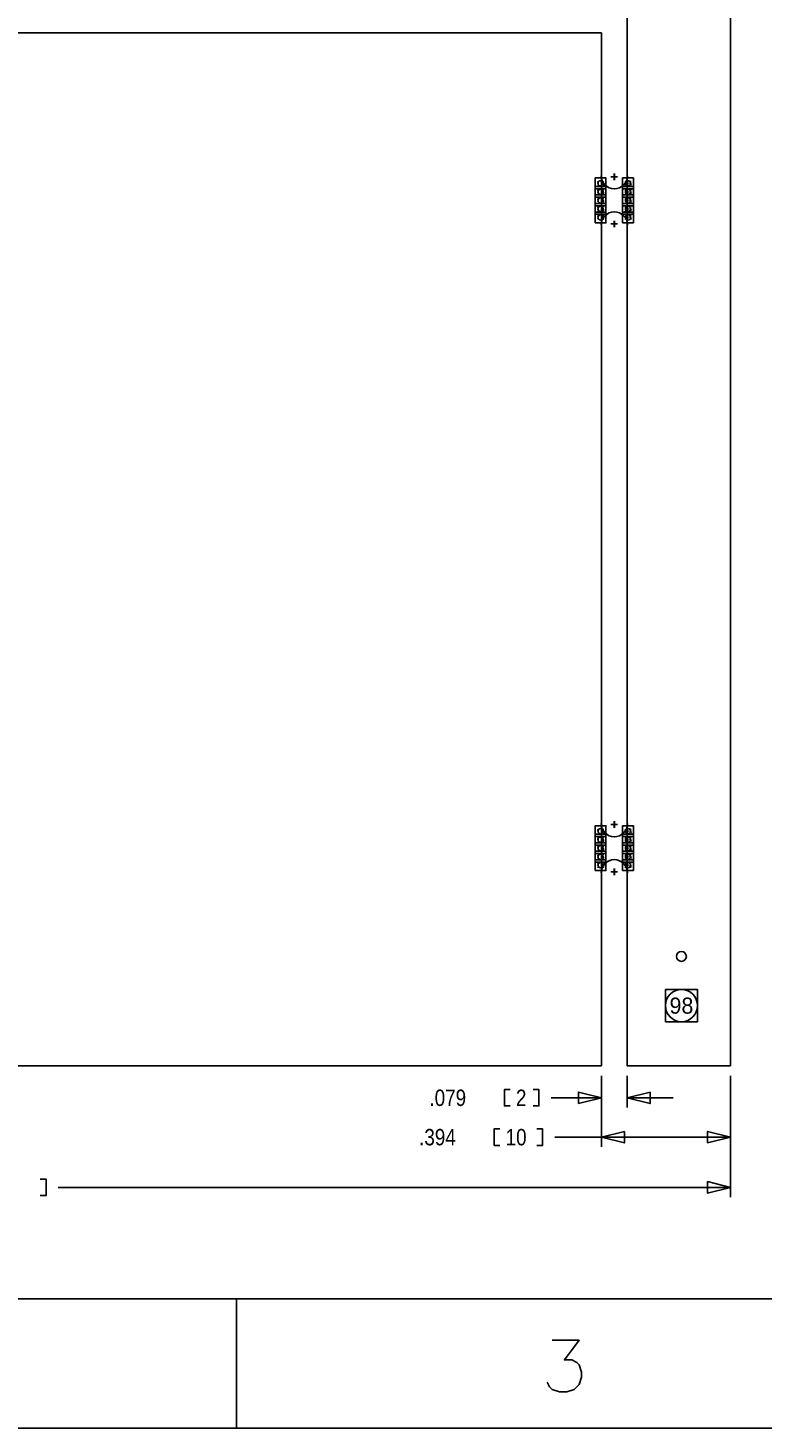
# Model space of a CAD drawing. Extents: x -36 to 384, y -28 to 269.
# Tile 46 of 52: x 58 to 114, y -28 to 80. Entities that reach past the tile are written whole.
import ezdxf
from ezdxf.enums import TextEntityAlignment as Align

# ---------------------------------------------------------------- set-up
doc = ezdxf.new("R2010")
doc.units = 0
for name, color, linetype in [('BG_DIMENSION', 7, 'CONTINUOUS'), ('BG_PANEL', 7, 'CONTINUOUS'), ('BG_TITLE_A3', 7, 'CONTINUOUS'), ('MA_NCLEGEND-1-16', 7, 'CONTINUOUS'), ('PIN_BOTTOM', 7, 'CONTINUOUS'), ('PIN_TOP', 7, 'CONTINUOUS')]:
    doc.layers.add(name, color=color, linetype=linetype)

# ---------------------------------------------------------------- blocks, each defined once
blk = doc.blocks.new('FIGURE_SQUARE')
blk.add_lwpolyline([(-0.5, -0.5), (-0.5, 0.5), (0.5, 0.5), (0.5, -0.5)], close=True)

msp = doc.modelspace()

# ---------------------------------------------------------------- linework, layer by layer
at = {"layer": 'BG_DIMENSION'}
for points in [[(101.999898, -0.762), (101.999898, -3.2258)], [(101.999898, -0.762), (101.999898, -6.2738)], [(103.999081, -0.756768), (103.999081, -3.2258)], [(112.003027, -0.756768), (112.003027, -6.2738)], [(112.003027, -0.756768), (112.003027, -10.16)], [(94.9325, -3.0988), (94.488, -3.0988), (94.488, -1.8288), (94.9325, -1.8288)], [(96.7105, -3.0988), (97.155, -3.0988), (97.155, -1.8288), (96.7105, -1.8288)], [(100.221898, -2.9083), (101.999898, -2.4638), (100.221898, -2.0193), (100.221898, -2.9083)], [(105.777081, -2.0193), (103.999081, -2.4638), (105.777081, -2.9083), (105.777081, -2.0193)], [(98.1075, -2.4638), (101.999898, -2.4638)], [(107.555081, -2.4638), (103.999081, -2.4638)], [(94.1324, -6.1468), (93.6879, -6.1468), (93.6879, -4.8768), (94.1324, -4.8768)], [(97.0026, -6.1468), (97.4471, -6.1468), (97.4471, -4.8768), (97.0026, -4.8768)], [(103.777898, -5.0673), (101.999898, -5.5118), (103.777898, -5.9563), (103.777898, -5.0673)], [(110.225027, -5.9563), (112.003027, -5.5118), (110.225027, -5.0673), (110.225027, -5.9563)], [(98.3996, -5.5118), (101.999898, -5.5118)], [(101.999898, -5.5118), (112.003027, -5.5118)], [(58.5089, -10.033), (58.9534, -10.033), (58.9534, -8.763), (58.5089, -8.763)], [(59.9059, -9.398), (112.003027, -9.398)], [(110.225027, -9.8425), (112.003027, -9.398), (110.225027, -8.9535), (110.225027, -9.8425)]]:
    msp.add_lwpolyline(points, dxfattribs=at)
at = {"layer": 'BG_PANEL'}
for points in [[(112.003027, 0.005232), (112.003027, 161.999828), (103.999081, 161.999828), (103.999081, 0.005232)], [(101.999898, 0), (101.999898, 79.99984), (51.999896, 79.99984), (51.999896, 0)]]:
    msp.add_lwpolyline(points, close=True, dxfattribs=at)
for points in [[(104.013, 68.9356, -1), (101.981, 68.9356)], [(104.019096, 68.9356, -1), (101.987096, 68.9356)], [(101.981, 65.1256, -1), (104.013, 65.1256)], [(101.987096, 65.1256, -1), (104.019096, 65.1256)], [(104.013, 18.7706, -1), (101.981, 18.7706)], [(104.019096, 18.7706, -1), (101.987096, 18.7706)], [(101.981, 14.9606, -1), (104.013, 14.9606)], [(101.987096, 14.9606, -1), (104.019096, 14.9606)]]:
    msp.add_lwpolyline(points, format="xyb", dxfattribs=at)
for points in [[(103.251, 68.8594), (102.743, 68.8594)], [(103.257096, 68.8594), (102.749096, 68.8594)], [(102.997, 68.6054), (102.997, 69.1134)], [(103.003096, 68.6054), (103.003096, 69.1134)], [(102.743, 65.2018), (103.251, 65.2018)], [(102.749096, 65.2018), (103.257096, 65.2018)], [(102.997, 65.4558), (102.997, 64.9478)], [(103.003096, 65.4558), (103.003096, 64.9478)], [(103.251, 18.6944), (102.743, 18.6944)], [(103.257096, 18.6944), (102.749096, 18.6944)], [(102.997, 18.4404), (102.997, 18.9484)], [(103.003096, 18.4404), (103.003096, 18.9484)], [(102.997, 15.2908), (102.997, 14.7828)], [(103.003096, 15.2908), (103.003096, 14.7828)], [(102.743, 15.0368), (103.251, 15.0368)], [(102.749096, 15.0368), (103.257096, 15.0368)]]:
    msp.add_lwpolyline(points, dxfattribs=at)
at = {"layer": 'BG_TITLE_A3'}
msp.add_lwpolyline([(-26.289991, -18.034838), (-26.289991, 258.965141), (373.709895, 258.965141), (373.709895, -18.034838)], close=True, dxfattribs=at)
for points in [[(-26.289991, -18.034838), (373.709895, -18.034838)], [(73.710013, -28.034742), (73.710013, -18.034838)], [(98.179611, -21.236457), (100.274907, -21.236457), (99.131907, -22.760254), (99.703407, -22.760254), (100.084407, -22.950754), (100.274907, -23.141254), (100.465407, -23.712754), (100.465407, -24.093754), (100.274907, -24.664949), (99.893907, -25.045949), (99.322407, -25.236449), (98.750907, -25.236449), (98.179611, -25.045949), (97.989111, -24.855449), (97.798611, -24.474449)], [(383.709901, -28.034742), (-36.289996, -28.034742)]]:
    msp.add_lwpolyline(points, dxfattribs=at)
at = {"layer": 'PIN_BOTTOM'}
for centre, radius in [((101.936296, 68.3514), 0.2032), ((104.0638, 68.3514), 0.2032), ((101.936296, 67.691), 0.2032), ((101.936296, 67.0306), 0.2032), ((104.0638, 67.691), 0.2032), ((104.0638, 67.0306), 0.2032), ((101.936296, 66.3702), 0.2032), ((104.0638, 66.3702), 0.2032), ((101.936296, 65.7098), 0.2032), ((104.0638, 65.7098), 0.2032), ((101.936296, 18.1864), 0.2032), ((101.936296, 17.526), 0.2032), ((104.0638, 18.1864), 0.2032), ((104.0638, 17.526), 0.2032), ((101.936296, 16.8656), 0.2032), ((101.936296, 16.2052), 0.2032), ((104.0638, 16.8656), 0.2032), ((104.0638, 16.2052), 0.2032), ((101.936296, 15.5448), 0.2032), ((104.0638, 15.5448), 0.2032), ((108.204, 8.4836), 0.381), ((108.204, 4.6736), 1.2446)]:
    msp.add_circle(centre, radius, dxfattribs=at)
at = {"layer": 'PIN_TOP'}
for centre, radius in [((101.936296, 68.3514), 0.2032), ((104.0638, 68.3514), 0.2032), ((101.936296, 67.691), 0.2032), ((101.936296, 67.0306), 0.2032), ((104.0638, 67.691), 0.2032), ((104.0638, 67.0306), 0.2032), ((101.936296, 66.3702), 0.2032), ((104.0638, 66.3702), 0.2032), ((101.936296, 65.7098), 0.2032), ((104.0638, 65.7098), 0.2032), ((101.936296, 18.1864), 0.2032), ((101.936296, 17.526), 0.2032), ((104.0638, 18.1864), 0.2032), ((104.0638, 17.526), 0.2032), ((101.936296, 16.8656), 0.2032), ((101.936296, 16.2052), 0.2032), ((104.0638, 16.8656), 0.2032), ((104.0638, 16.2052), 0.2032), ((101.936296, 15.5448), 0.2032), ((104.0638, 15.5448), 0.2032), ((108.204, 4.6736), 1.2446)]:
    msp.add_circle(centre, radius, dxfattribs=at)

# ---------------------------------------------------------------- block references
at = {"layer": 'MA_NCLEGEND-1-16'}
for p, xscale, yscale in [((101.936296, 68.3514), 0.8382, 0.8382), ((104.0638, 68.3514), 0.8382, 0.8382), ((101.936296, 67.691), 0.8382, 0.8382), ((101.936296, 67.0306), 0.8382, 0.8382), ((104.0638, 67.691), 0.8382, 0.8382), ((104.0638, 67.0306), 0.8382, 0.8382), ((101.936296, 66.3702), 0.8382, 0.8382), ((104.0638, 66.3702), 0.8382, 0.8382), ((101.936296, 65.7098), 0.8382, 0.8382), ((104.0638, 65.7098), 0.8382, 0.8382), ((101.936296, 18.1864), 0.8382, 0.8382), ((104.0638, 18.1864), 0.8382, 0.8382), ((101.936296, 17.526), 0.8382, 0.8382), ((104.0638, 17.526), 0.8382, 0.8382), ((101.936296, 16.8656), 0.8382, 0.8382), ((101.936296, 16.2052), 0.8382, 0.8382), ((104.0638, 16.8656), 0.8382, 0.8382), ((104.0638, 16.2052), 0.8382, 0.8382), ((101.936296, 15.5448), 0.8382, 0.8382), ((104.0638, 15.5448), 0.8382, 0.8382), ((108.204, 4.6736), 2.4892, 2.4892)]:
    msp.add_blockref('FIGURE_SQUARE', p, dxfattribs=dict(at, xscale=xscale, yscale=yscale))

# ---------------------------------------------------------------- texts
at = {"layer": 'BG_DIMENSION', "width": 0.86}
for s, p in [('.079', (88.6714, -3.0988)), ('2', (95.377, -3.0988)), ('.394', (87.8713, -6.1468)), ('10', (94.5769, -6.1468))]:
    msp.add_text(s, height=1.27, dxfattribs=at).set_placement(p)
at = {"layer": 'MA_NCLEGEND-1-16'}
for s, height, p in [('16', 0.4191, (101.936296, 68.3514)), ('16', 0.4191, (104.0638, 68.3514)), ('16', 0.4191, (101.936296, 67.691)), ('16', 0.4191, (101.936296, 67.0306)), ('16', 0.4191, (104.0638, 67.691)), ('16', 0.4191, (104.0638, 67.0306)), ('16', 0.4191, (101.936296, 66.3702)), ('16', 0.4191, (104.0638, 66.3702)), ('16', 0.4191, (101.936296, 65.7098)), ('16', 0.4191, (104.0638, 65.7098)), ('16', 0.4191, (101.936296, 18.1864)), ('16', 0.4191, (101.936296, 17.526)), ('16', 0.4191, (104.0638, 18.1864)), ('16', 0.4191, (104.0638, 17.526)), ('16', 0.4191, (101.936296, 16.8656)), ('16', 0.4191, (101.936296, 16.2052)), ('16', 0.4191, (104.0638, 16.8656)), ('16', 0.4191, (104.0638, 16.2052)), ('16', 0.4191, (101.936296, 15.5448)), ('16', 0.4191, (104.0638, 15.5448)), ('98', 1.2446, (108.204, 4.6736))]:
    msp.add_text(s, height=height, dxfattribs=at).set_placement(p, align=Align.MIDDLE_CENTER)

doc.saveas('drawing.dxf')
